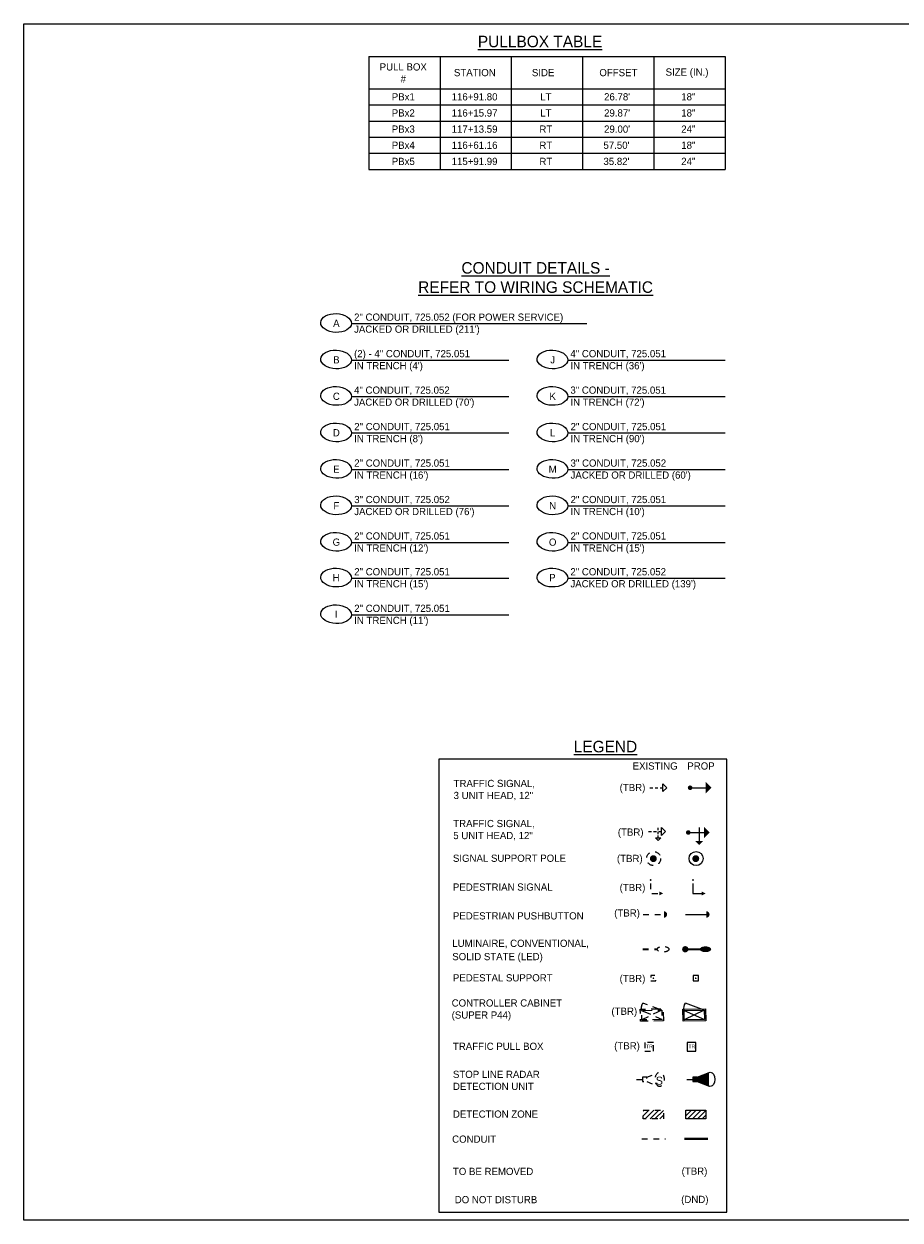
# Model space of a CAD drawing. Header units: feet. Extents: x -492 to 1495683, y -198 to 337262.
# Tile 2 of 32: x 32 to 47, y -138 to -117. Entities that reach past the tile are written whole.
import ezdxf
from ezdxf.enums import TextEntityAlignment as Align

# ---------------------------------------------------------------- set-up
doc = ezdxf.new("R2010")
doc.units = ezdxf.units.FT
doc.header["$MEASUREMENT"] = 0
for name, pattern in [('conduitpr', [0]), ('F', [0.15, 0.1, -0.05]), ('OhDOT_USTN2', [0.11, 0.069, -0.041]), ('OhDOT_USTN3', [0.22, 0.165, -0.055]), ('OhDOT_USTN5', [0.11, 0.055, -0.055])]:
    doc.linetypes.add(name, pattern=pattern)
doc.layers.add('COLUMNS', color=6, linetype='Continuous', plot=False)
for name, color, linetype in [('LT_P_Luminaires', 2, 'Continuous'), ('LT_X_Luminaires', 2, 'Continuous'), ('SG_P_Detection', 24, 'Continuous'), ('SG_P_Heads', 2, 'Continuous'), ('SG_P_Poles', 4, 'Continuous'), ('SG_P_PullBox', 1, 'Continuous'), ('SG_X_Conduit', 232, 'OhDOT_USTN5'), ('SG_X_Controllers', 230, 'OhDOT_USTN3'), ('SG_X_Detection', 24, 'OhDOT_USTN2'), ('SG_X_Heads', 230, 'Continuous'), ('SG_X_Poles', 230, 'Continuous'), ('SG_X_PullBox', 230, 'Continuous'), ('SH_Data', 7, 'Continuous'), ('ST_Details', 4, 'Continuous'), ('TEXT-DED', 10, 'Continuous')]:
    doc.layers.add(name, color=color, linetype=linetype)
doc.layers.add('SG_P_Heads (Construction)', color=2, linetype='Continuous', lineweight=13)
doc.styles.add('Slanted-Normal', font='font31.shx', dxfattribs={"height": 0.14})
doc.styles.add('Slanted-Normal LS 0.50', font='ISO_FONTRIGHT.shx', dxfattribs={"height": 0.14})
doc.styles.get("Standard").update_dxf_attribs({"font": 'font31.shx'})

# ---------------------------------------------------------------- blocks, each defined once
blk = doc.blocks.new('SPEDP')
at = {"layer": 'SG_P_Poles', "linetype": 'Continuous', "lineweight": 0}
h = blk.add_hatch(color=7, dxfattribs=at)
edge = h.paths.add_edge_path()
edge.add_arc((0, 0), 0.015, 0, 360)
at = {"layer": 'SG_P_Poles', "color": 7, "linetype": 'Continuous', "lineweight": 13, "flags": 128}
blk.add_lwpolyline([(-0.045, -0.045), (0.045, -0.045), (0.045, 0.045), (-0.045, 0.045), (-0.045, -0.045)], close=True, dxfattribs=at)
blk = doc.blocks.new('SG_DET_SB_RADARP')
at = {"layer": 'SG_P_Detection'}
h = blk.add_hatch(color=256, dxfattribs=at)
edge = h.paths.add_edge_path()
edge.add_line((0.243, 0.12), (0.037, 0.037))
edge.add_line((0.037, 0.037), (0.037, -0.038))
edge.add_line((0.037, -0.038), (0.243, -0.12))
edge.add_ellipse((0.262, 0), major_axis=(0, -0.124), ratio=0.621318, start_angle=194.0157, end_angle=345.9652, ccw=False)
for p, q in [((-0.144, 0), (-0.038, 0)), ((0.037, 0.037), (0.243, 0.12)), ((0.037, -0.038), (0.243, -0.12))]:
    blk.add_line(p, q, dxfattribs=at)
at = {"layer": 'SG_P_Detection', "flags": 128}
blk.add_lwpolyline([(-0.038, 0.037), (-0.038, -0.038), (0.037, -0.038), (0.037, 0.037), (-0.038, 0.037)], close=True, dxfattribs=at)
at = {"layer": 'SG_P_Detection'}
blk.add_ellipse((0.262, 0), major_axis=(0, -0.124), ratio=0.621318, dxfattribs=at)
at = {"layer": 'SG_P_Detection', "extrusion": (0, 0, -1)}
blk.add_solid([(0.037, 0.037), (0.037, -0.038), (-0.038, 0.037), (-0.038, -0.038)], dxfattribs=at)
blk = doc.blocks.new('SHSWP')
at = {"layer": 'ST_Details'}
h = blk.add_hatch(color=1, dxfattribs=at)
edge = h.paths.add_edge_path()
edge.add_arc((0, 0), 0.04, 0, 360)
at = {"layer": 'ST_Details', "color": 1}
blk.add_line((0.04, 0), (0.27, 0), dxfattribs=at)
at = {"layer": 'ST_Details', "color": 1, "extrusion": (0, 0, -1)}
blk.add_solid([(-0.27, 0.1), (-0.37, 0), (-0.27, -0.1)], dxfattribs=at)
blk = doc.blocks.new('SHSW5P')
at = {"layer": 'ST_Details'}
h = blk.add_hatch(color=1, dxfattribs=at)
edge = h.paths.add_edge_path()
edge.add_arc((0, 0), 0.04, 0, 360)
at = {"layer": 'ST_Details', "color": 1}
for p, q in [((0.04, 0), (0.27, 0)), ((0.189, 0.086), (0.189, -0.149))]:
    blk.add_line(p, q, dxfattribs=at)
at = {"layer": 'ST_Details', "color": 1, "extrusion": (0, 0, -1)}
for points in [[(-0.27, 0.1), (-0.37, 0), (-0.27, -0.1)], [(-0.255, -0.149), (-0.188, -0.216), (-0.121, -0.149)]]:
    blk.add_solid(points, dxfattribs=at)
blk = doc.blocks.new('PEDPBP')
at = {"layer": 'ST_Details'}
blk.add_hatch(color=1, dxfattribs=at).paths.add_polyline_path([(0.18, 0.028), (0.18, -0.028, 0.999997)])
at = {"layer": 'ST_Details', "color": 1}
blk.add_line((0, 0), (0.18, 0), dxfattribs=at)
blk = doc.blocks.new('PED1P')
at = {"layer": 'SG_P_Heads (Construction)', "color": 2, "linetype": 'Continuous', "lineweight": 30}
blk.add_point((0, 0), dxfattribs=at)
at = {"layer": 'ST_Details', "color": 1, "flags": 128}
blk.add_lwpolyline([(0.06, 0), (0.235, 0), (0.235, -0.15)], dxfattribs=at)
at = {"layer": 'ST_Details', "color": 1, "extrusion": (0, 0, -1)}
blk.add_solid([(-0.27, -0.15), (-0.2, -0.15), (-0.235, -0.22)], dxfattribs=at)
blk = doc.blocks.new('CSMP')
at = {"layer": 'LT_P_Luminaires', "linetype": 'Continuous', "lineweight": 0}
h = blk.add_hatch(color=1, dxfattribs=at)
edge = h.paths.add_edge_path()
edge.add_arc((0, 0), 0.055, 0, 360)
at = {"layer": 'LT_P_Luminaires', "lineweight": 35}
h = blk.add_hatch(color=1, dxfattribs=at)
edge = h.paths.add_edge_path()
edge.add_ellipse((0.35, 0), major_axis=(0.1, 0), ratio=0.5, start_angle=0, end_angle=360)
at = {"layer": 'LT_P_Luminaires', "color": 1, "lineweight": 35}
blk.add_line((0, 0), (0.25, 0), dxfattribs=at)
blk = doc.blocks.new('TPB_24 IN')
at = {"layer": 'SG_P_PullBox'}
blk.add_lwpolyline([(1.5, 1.5), (-1.5, 1.5), (-1.5, -1.5), (1.5, -1.5)], close=True, dxfattribs=at)
at = {"layer": 'SG_P_PullBox', "insert": (-1.02, 0.73), "char_height": 1.25, "attachment_point": 1}
blk.add_mtext_dynamic_manual_height_columns('TR', width=2.5032, gutter_width=12.5, heights=[0], dxfattribs=at)
blk = doc.blocks.new('TSH')
at = {"linetype": 'Continuous', "lineweight": 0}
for p, q in [((0, 0), (1.02, 0)), ((1.74, 0), (2.76, 0)), ((3.48, 0), (4.5, 0))]:
    blk.add_line(p, q, dxfattribs=at)
at = {"linetype": 'Continuous', "lineweight": 0, "flags": 128}
blk.add_lwpolyline([(4.5, 1.35), (5.85, 0), (4.5, -1.35)], close=True, dxfattribs=at)
blk = doc.blocks.new('TSH5')
at = {"linetype": 'Continuous', "lineweight": 0}
for p, q in [((0, 0), (1.02, 0)), ((1.74, 0), (2.76, 0)), ((3.28875, 0.4625), (3.28875, 1.2875)), ((3.48, 0), (4.5, 0)), ((3.28875, -0.8875), (3.28875, -0.0625)), ((3.28875, -2.2375), (3.28875, -1.4125))]:
    blk.add_line(p, q, dxfattribs=at)
at = {"linetype": 'Continuous', "lineweight": 0, "flags": 128}
for points in [[(4.5, 1.35), (5.85, 0), (4.5, -1.35)], [(4.19, -2.2375), (3.29, -3.1375), (2.39, -2.2375)]]:
    blk.add_lwpolyline(points, close=True, dxfattribs=at)

msp = doc.modelspace()

# ---------------------------------------------------------------- hatches: boundary and pattern name
at = {"layer": 'SG_X_Detection'}
h = msp.add_hatch(dxfattribs=at)
h.set_pattern_fill('HATCH', color=256, style=0, pattern_type=2)
h.set_pattern_definition([(45, (43.137717, -136.164777), (-0.042426, 0.042426), [])])
h.paths.add_polyline_path([(42.87143, -136.16237), (43.22143, -136.16237), (43.22143, -136.31237), (42.87143, -136.31237)])
at = {"layer": 'SG_X_Heads', "linetype": 'F'}
msp.add_hatch(color=256, dxfattribs=at).paths.add_polyline_path([(43.22941, -132.71179), (43.22941, -132.82379, 0.99999663)])
at = {"layer": 'SG_X_Poles', "linetype": 'F'}
h = msp.add_hatch(color=256, dxfattribs=at)
edge = h.paths.add_edge_path()
edge.add_arc((43.04643, -131.79904), 0.06, 0, 360)
at = {"layer": 'SG_X_Poles', "linetype": 'F', "lineweight": 0}
h = msp.add_hatch(color=256, dxfattribs=at)
edge = h.paths.add_edge_path()
edge.add_arc((43.04643, -133.87386), 0.015, 0, 360)
at = {"layer": 'TEXT-DED'}
h = msp.add_hatch(color=256, dxfattribs=at)
edge = h.paths.add_edge_path()
edge.add_arc((43.78206, -131.79904), 0.06, 0, 360)
h = msp.add_hatch(dxfattribs=at)
h.set_pattern_fill('HATCH', color=256, style=0, pattern_type=2)
h.set_pattern_definition([(45, (43.87335, -136.164777), (-0.042426, 0.042426), [])])
h.paths.add_polyline_path([(43.60706, -136.16237), (43.95706, -136.16237), (43.95706, -136.31237), (43.60706, -136.31237)])

# ---------------------------------------------------------------- linework, layer by layer
at = {"layer": 'COLUMNS', "color": 4}
msp.add_lwpolyline([(32.13569, -138.06895), (32.13569, -117.31895), (62.51069, -117.31895), (62.51069, -138.06895)], close=True, dxfattribs=at)
at = {"layer": 'LT_X_Luminaires', "linetype": 'F', "lineweight": 35}
msp.add_line((42.86432, -133.37069), (43.11432, -133.37069), dxfattribs=at)
at = {"layer": 'LT_X_Luminaires', "linetype": 'F'}
msp.add_ellipse((43.21429, -133.37068), major_axis=(0.1, 0), ratio=0.5, dxfattribs=at)
at = {"layer": 'SG_P_Poles', "flags": 128}
for points in [[(43.95622, -134.61207), (43.56048, -134.62044), (43.55603, -134.41025), (43.95178, -134.40189)], [(43.93282, -134.58964), (43.58291, -134.59703), (43.57944, -134.43269), (43.92934, -134.4253)]]:
    msp.add_lwpolyline(points, close=True, dxfattribs=at)
msp.add_lwpolyline([(43.57944, -134.43269, -0.17609904), (43.60115, -134.30375)], format="xyb", dxfattribs=at)
for points in [[(43.57944, -134.43269), (43.93282, -134.58964)], [(43.92934, -134.4253), (43.58291, -134.59703)], [(43.92934, -134.4253), (43.60115, -134.30375)]]:
    msp.add_lwpolyline(points, dxfattribs=at)
at = {"layer": 'SG_X_Conduit', "flags": 128}
msp.add_lwpolyline([(42.8466, -136.65798), (43.25599, -136.65798)], dxfattribs=at)
at = {"layer": 'SG_X_Controllers', "flags": 128}
for points in [[(43.22059, -134.61207), (42.82484, -134.62044), (42.8204, -134.41025), (43.21615, -134.40189)], [(43.19719, -134.58964), (42.84728, -134.59703), (42.84381, -134.43269), (43.19371, -134.4253)]]:
    msp.add_lwpolyline(points, close=True, dxfattribs=at)
msp.add_lwpolyline([(42.84381, -134.43269, -0.17609904), (42.86552, -134.30375)], format="xyb", dxfattribs=at)
for points in [[(42.84381, -134.43269), (43.19719, -134.58964)], [(43.19371, -134.4253), (42.84728, -134.59703)], [(43.19371, -134.4253), (42.86552, -134.30375)]]:
    msp.add_lwpolyline(points, dxfattribs=at)
at = {"layer": 'SG_X_Detection'}
for p, q in [((42.75191, -135.62835), (42.85759, -135.62835)), ((42.93232, -135.59099), (43.13743, -135.50869)), ((42.93232, -135.66572), (43.1373, -135.7483))]:
    msp.add_line(p, q, dxfattribs=at)
at = {"layer": 'SG_X_Detection', "flags": 128}
for points in [[(42.85759, -135.59099), (42.85759, -135.66572), (42.93232, -135.66572), (42.93232, -135.59099), (42.85759, -135.59099)], [(42.87143, -136.16237), (43.22143, -136.16237), (43.22143, -136.31237), (42.87143, -136.31237), (42.87143, -136.16237)]]:
    msp.add_lwpolyline(points, close=True, dxfattribs=at)
at = {"layer": 'SG_X_Detection'}
msp.add_ellipse((43.15596, -135.62851), major_axis=(-0.00006, -0.12348), ratio=0.62131844, dxfattribs=at)
at = {"layer": 'SG_X_Heads', "linetype": 'F'}
msp.add_line((42.86941, -132.76779), (43.22941, -132.76779), dxfattribs=at)
at = {"layer": 'SG_X_Heads', "linetype": 'F', "extrusion": (0, 0, -1), "flags": 128}
msp.add_lwpolyline([(-42.99808, -132.22773), (-42.99808, -132.40273), (-43.14808, -132.40273)], dxfattribs=at)
at = {"layer": 'SG_X_Heads', "linetype": 'F', "lineweight": 30, "extrusion": (0, 0, -1)}
msp.add_point((42.99808, -132.16773), dxfattribs=at)
at = {"layer": 'SG_X_Heads', "linetype": 'F'}
msp.add_solid([(43.14808, -132.43773), (43.14808, -132.36773), (43.21808, -132.40273)], dxfattribs=at)
at = {"layer": 'SG_X_Poles', "linetype": 'F', "lineweight": 13, "flags": 128}
msp.add_lwpolyline([(43.00143, -133.91886), (43.09143, -133.91886), (43.09143, -133.82886), (43.00143, -133.82886), (43.00143, -133.91886)], close=True, dxfattribs=at)
at = {"layer": 'SG_X_Poles', "linetype": 'F'}
msp.add_circle((43.05158, -131.79779), 0.12143, dxfattribs=at)
at = {"layer": 'SG_X_PullBox', "linetype": 'F'}
msp.add_lwpolyline([(43.04645, -134.98709), (42.89645, -134.98704), (42.89641, -135.13704), (43.04641, -135.13709)], close=True, dxfattribs=at)
at = {"layer": 'SH_Data'}
for p, q in [((38.11288, -117.8834), (44.28936, -117.8834)), ((38.11288, -117.8834), (38.11288, -119.8434)), ((39.34818, -117.8834), (39.34818, -119.8434)), ((40.58347, -117.8834), (40.58347, -119.8434)), ((41.81877, -117.8834), (41.81877, -119.8434)), ((43.05406, -117.8834), (43.05406, -119.8434)), ((44.28936, -117.8834), (44.28936, -119.8434)), ((38.11288, -118.4434), (44.28936, -118.4434)), ((38.11288, -118.7234), (44.28936, -118.7234)), ((38.11288, -119.0034), (44.28936, -119.0034)), ((38.11288, -119.2834), (44.28936, -119.2834)), ((38.11288, -119.5634), (44.28936, -119.5634)), ((38.11288, -119.8434), (44.28936, -119.8434))]:
    msp.add_line(p, q, dxfattribs=at)
at = {"layer": 'SH_Data', "flags": 128}
msp.add_lwpolyline([(44.31986, -130.07183), (39.3302, -130.07183), (39.3302, -137.93461), (44.31986, -137.93461)], close=True, dxfattribs=at)
at = {"layer": 'TEXT-DED', "flags": 128}
for points in [[(37.81213, -122.51557), (41.89152, -122.51557)], [(37.81213, -123.14906), (40.53936, -123.14906)], [(41.56213, -123.14906), (44.28936, -123.14906)], [(37.81213, -123.78166), (40.53936, -123.78166)], [(41.56213, -123.78166), (44.28936, -123.78166)], [(37.81219, -124.41092), (40.53936, -124.41427)], [(41.56219, -124.41092), (44.28936, -124.41427)], [(37.81213, -125.04687), (40.53936, -125.04687)], [(41.56213, -125.04687), (44.28936, -125.04687)], [(37.81213, -125.67948), (40.53936, -125.67948)], [(41.56213, -125.67948), (44.28936, -125.67948)], [(37.81213, -126.31208), (40.53936, -126.31208)], [(41.56213, -126.31208), (44.28936, -126.31208)], [(37.81213, -126.93261), (40.53936, -126.93261)], [(41.56213, -126.93261), (44.28936, -126.93261)], [(37.81213, -127.5673), (40.53936, -127.5673)]]:
    msp.add_lwpolyline(points, dxfattribs=at)
msp.add_lwpolyline([(43.60706, -136.16237), (43.95706, -136.16237), (43.95706, -136.31237), (43.60706, -136.31237), (43.60706, -136.16237)], close=True, dxfattribs=at)
at = {"layer": 'TEXT-DED', "color": 3, "linetype": 'conduitpr', "true_color": 0x00ff00, "const_width": 0.04, "flags": 128}
msp.add_lwpolyline([(43.58223, -136.65798), (43.99162, -136.65798)], dxfattribs=at)
at = {"layer": 'TEXT-DED'}
msp.add_circle((43.78721, -131.79779), 0.12143, dxfattribs=at)
for centre in [(37.54648, -122.50652), (37.54648, -123.14001), (41.29648, -123.14001), (37.54648, -123.77262), (41.29648, -123.77262), (37.54648, -124.40515), (41.29648, -124.40515), (37.54648, -125.03782), (41.29648, -125.03782), (37.54648, -125.67043), (41.29648, -125.67043), (37.54648, -126.30303), (41.29648, -126.30303), (37.54648, -126.92356), (41.29648, -126.92356), (37.54648, -127.55825)]:
    msp.add_ellipse(centre, major_axis=(0.26565, -0.00905), ratio=0.6122366, dxfattribs=at)

# ---------------------------------------------------------------- block references
at = {"layer": 'SG_P_Detection'}
msp.add_blockref('SG_DET_SB_RADARP', (43.77138, -135.62835), dxfattribs=at)
at = {"layer": 'SG_P_Heads', "color": 2, "linetype": 'Continuous', "lineweight": 0}
msp.add_blockref('SHSWP', (43.68394, -130.5692), dxfattribs=at)
at = {"layer": 'SG_P_Heads', "color": 2, "linetype": 'Continuous', "lineweight": 13}
msp.add_blockref('SHSW5P', (43.65226, -131.34526), dxfattribs=at)
at = {"layer": 'SG_P_Heads', "color": 2, "linetype": 'Continuous', "lineweight": 30, "extrusion": (0, 0, -1), "rotation": 270}
msp.add_blockref('PED1P', (-43.73371, -132.16773), dxfattribs=at)
at = {"layer": 'SG_P_Heads', "color": 2, "linetype": 'Continuous', "lineweight": 30, "xscale": 2, "yscale": 2, "zscale": 2}
msp.add_blockref('PEDPBP', (43.60504, -132.76779), dxfattribs=at)
at = {"layer": 'SG_P_PullBox', "xscale": 0.05, "yscale": 0.05, "zscale": 0.05}
msp.add_blockref('TPB_24 IN', (43.70706, -135.06207), dxfattribs=at)
at = {"layer": 'SG_X_Heads', "xscale": 0.05, "yscale": 0.05}
for name, p in [('TSH', (42.98831, -130.5692)), ('TSH5', (42.96483, -131.32825))]:
    msp.add_blockref(name, p, dxfattribs=at)
at = {"layer": 'ST_Details', "color": 1}
msp.add_blockref('CSMP', (43.59995, -133.37069), dxfattribs=at)
at = {"layer": 'TEXT-DED'}
msp.add_blockref('SPEDP', (43.78206, -133.87386), dxfattribs=at)

# ---------------------------------------------------------------- texts
at = {"layer": 'SG_X_Detection', "insert": (43.15056, -135.65176), "char_height": 0.1394958, "attachment_point": 5, "line_spacing_factor": 0.6, "style": 'Slanted-Normal LS 0.50'}
msp.add_mtext('\\FISO_FONTLEFT;S', dxfattribs=at)
at = {"layer": 'SG_X_PullBox', "linetype": 'F', "insert": (42.92067, -135.02581), "char_height": 0.0625, "attachment_point": 1}
msp.add_mtext_dynamic_manual_height_columns('TR', width=0.1251617, gutter_width=0.625, heights=[0], dxfattribs=at)
at = {"layer": 'TEXT-DED', "style": 'Slanted-Normal'}
for s, height, p in [('%%uPULLBOX TABLE%%U', 0.2, (40.00474, -117.52397)), ('%%uLEGEND%%U', 0.2, (41.6663, -129.75519)), ('EXISTING', 0.125, (42.68738, -130.12909)), ('PROP', 0.125, (43.6354, -130.12909)), ('SIGNAL SUPPORT POLE', 0.125, (39.57209, -131.72904)), ('PEDESTRIAN SIGNAL', 0.125, (39.57209, -132.22904)), ('PEDESTRIAN PUSHBUTTON', 0.125, (39.57209, -132.72904)), ('LUMINAIRE, CONVENTIONAL,', 0.125, (39.56071, -133.2049)), ('SOLID STATE (LED)', 0.125, (39.56071, -133.43561)), ('PEDESTAL SUPPORT', 0.125, (39.57209, -133.80386)), ('TRAFFIC PULL BOX ', 0.125, (39.57209, -134.99207))]:
    msp.add_text(s, height=height, dxfattribs=at).set_placement(p, align=Align.TOP_LEFT)
for s, p in [('STATION', (39.95205, -118.1634)), ('SIDE', (41.13627, -118.1634)), ('OFFSET', (42.44034, -118.1634)), ('SIZE (IN.)', (43.63068, -118.1542)), ('PBx1', (38.71169, -118.5834)), ('116+91.80', (39.94698, -118.5834)), ('LT', (41.18228, -118.5834)), ("26.78'", (42.41757, -118.5834)), ('18"', (43.65287, -118.5834)), ('PBx2', (38.71169, -118.8634)), ('116+15.97', (39.94698, -118.8634)), ('LT', (41.18228, -118.8634)), ("29.87'", (42.41757, -118.8634)), ('18"', (43.65287, -118.8634)), ('PBx3', (38.71169, -119.1434)), ('117+13.59', (39.94698, -119.1434)), ('RT', (41.18228, -119.1434)), ("29.00'", (42.41757, -119.1434)), ('24"', (43.65287, -119.1434)), ('PBx4', (38.71169, -119.4234)), ('116+61.16', (39.94698, -119.4234)), ('RT', (41.18228, -119.4234)), ("57.50'", (42.4066, -119.4234)), ('18"', (43.65287, -119.4234)), ('PBx5', (38.71169, -119.7034)), ('115+91.99', (39.94698, -119.7034)), ('RT', (41.18228, -119.7034)), ("35.82'", (42.4066, -119.7034)), ('24"', (43.65287, -119.7034)), ('A', (37.55149, -122.51215)), ('B', (37.55149, -123.14564)), ('J', (41.30149, -123.14564)), ('C', (37.55149, -123.77824)), ('K', (41.30149, -123.77824)), ('D', (37.55149, -124.41077)), ('L', (41.30149, -124.41077)), ('E', (37.55149, -125.04345)), ('M', (41.30149, -125.04345)), ('F', (37.55149, -125.67605)), ('N', (41.30149, -125.67605)), ('G', (37.55149, -126.30866)), ('O', (41.30149, -126.30866)), ('H', (37.54648, -126.92356)), ('P', (41.29648, -126.92356)), ('I', (37.54648, -127.55825))]:
    msp.add_text(s, height=0.125, dxfattribs=at).set_placement(p, align=Align.MIDDLE_CENTER)
at = {"layer": 'TEXT-DED', "attachment_point": 1, "style": 'Slanted-Normal'}
for s, insert, char_height, width in [('\\pxqc;PULL BOX\\P#', (38.25265, -118.00192), 0.125, 0.9174237), ('\\pxqc;{\\LCONDUIT DETAILS - \\PREFER TO WIRING SCHEMATIC}', (38.64685, -121.45093), 0.2, 4.7161786), ('TRAFFIC SIGNAL,\\P3 UNIT HEAD, 12"', (39.58365, -130.43211), 0.125, 4.4138422), ('\\pxt10.08;(TBR)', (42.46246, -130.50293), 0.125, 4.4138422), ('TRAFFIC SIGNAL,\\P5 UNIT HEAD, 12"', (39.57781, -131.12729), 0.125, 4.4138422), ('\\pxt10.08;(TBR)', (42.43091, -131.27565), 0.125, 4.4138422), ('\\pxt10.08;(TBR)', (42.41512, -131.73297), 0.125, 4.4138422), ('\\pxt10.08;(TBR)', (42.46246, -132.23761), 0.125, 4.4138422), ('\\pxt10.08;(TBR)', (42.36777, -132.67917), 0.125, 4.4138422), ('\\pxt10.08;(TBR)', (42.46222, -133.81595), 0.125, 4.4138422), ('CONTROLLER CABINET \\P(SUPER P44)', (39.55023, -134.24034), 0.125, 4.4138422), ('\\pxt10.08;(TBR)', (42.32019, -134.38367), 0.125, 4.4138422), ('\\pxt10.08;(TBR)', (42.36753, -134.98291), 0.125, 4.4138422), ('STOP LINE RADAR\\PDETECTION UNIT', (39.57209, -135.47813), 0.125, 4.4138422), ('\\pt1.26;DETECTION ZONE', (39.57209, -136.16737), 0.125, 4.4138422), ('CONDUIT', (39.55851, -136.60206), 0.125, 4.4138422), ('\\pxt10.08;(TBR)', (43.53683, -137.15747), 0.125, 4.4138422), ('\\pxt10.08;TO BE REMOVED', (39.57209, -137.16203), 0.125, 4.4138422), ('\\pxt10.08;DO NOT DISTURB', (39.60403, -137.65188), 0.125, 4.4138422), ('\\pxt10.08;(DND)', (43.52899, -137.64732), 0.125, 4.4138422)]:
    msp.add_mtext(s, dxfattribs=dict(at, insert=insert, char_height=char_height, width=width))
at = {"layer": 'TEXT-DED', "char_height": 0.125, "attachment_point": 1, "style": 'Slanted-Normal'}
for s, insert in [(' 2" CONDUIT, 725.052 (FOR POWER SERVICE)\\P JACKED OR DRILLED (211\')', (37.81213, -122.34277)), (' (2) - 4" CONDUIT, 725.051\\P IN TRENCH (4\')', (37.81213, -122.97626)), (' 4" CONDUIT, 725.051\\P IN TRENCH (36\')', (41.56213, -122.97626)), (' 4" CONDUIT, 725.052\\P JACKED OR DRILLED (70\')', (37.81213, -123.60887)), (' 3" CONDUIT, 725.051\\P IN TRENCH (72\')', (41.56213, -123.60887)), (' 2" CONDUIT, 725.051\\P IN TRENCH (8\')', (37.81475, -124.2414)), (' 2" CONDUIT, 725.051\\P IN TRENCH (90\')', (41.56475, -124.2414)), (' 2" CONDUIT, 725.051\\P IN TRENCH (16\')', (37.81475, -124.87408)), (' 3" CONDUIT, 725.052\\P JACKED OR DRILLED (60\')', (41.56475, -124.87408)), (' 3" CONDUIT, 725.052\\P JACKED OR DRILLED (76\')', (37.81475, -125.50668)), (' 2" CONDUIT, 725.051\\P IN TRENCH (10\')', (41.56475, -125.50661)), (' 2" CONDUIT, 725.051\\P IN TRENCH (12\')', (37.81475, -126.13929)), (' 2" CONDUIT, 725.051\\P IN TRENCH (15\')', (41.56475, -126.13921)), (' 2" CONDUIT, 725.051\\P IN TRENCH (15\')', (37.81475, -126.75982)), (' 2" CONDUIT, 725.052\\P JACKED OR DRILLED (139\')', (41.56213, -126.75982)), (' 2" CONDUIT, 725.051\\P IN TRENCH (11\')', (37.81475, -127.39451))]:
    msp.add_mtext_dynamic_manual_height_columns(s, width=4.4138422, gutter_width=12.5, heights=[0], dxfattribs=dict(at, insert=insert))

doc.saveas('drawing.dxf')
